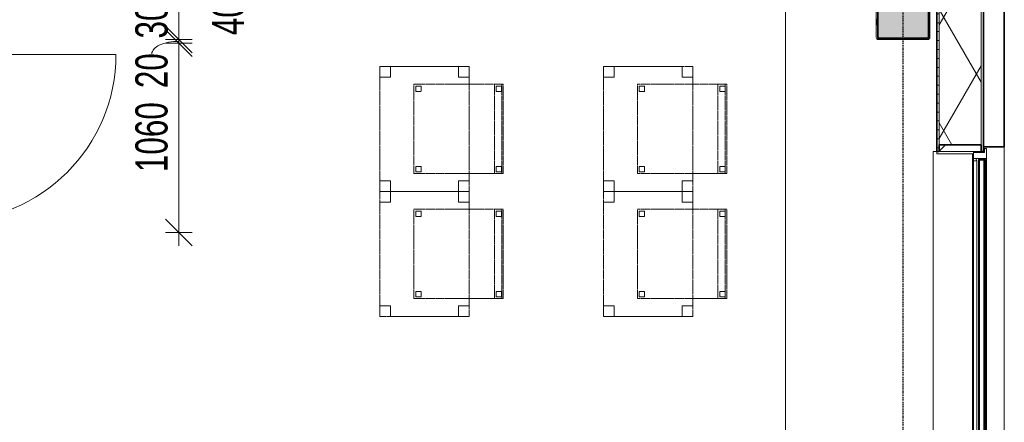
# Model space of a CAD drawing. Header units: millimetres. Extents: x -80560 to 110805, y -11020 to 52719.
# Tile 136 of 145: x 67756 to 73261, y 45358 to 47611. Entities that reach past the tile are written whole.
import ezdxf

# ---------------------------------------------------------------- set-up
doc = ezdxf.new("R2010")
doc.units = ezdxf.units.MM
doc.linetypes.add('CENTER2', pattern=[20, 8, -4, 4, -4])
doc.linetypes.add('DASHED2', pattern=[6, 4, -2])
for name, color, linetype, lineweight in [('A-ANNO-DIMS', 211, 'Continuous', 9), ('A-ANNO-DIMS-100', 211, 'Continuous', 9), ('A-DOOR', 31, 'Continuous', 18), ('A-FLOR', 192, 'Continuous', 18), ('A-GENM', 13, 'Continuous', 18), ('A-GLAZ', 151, 'Continuous', 18), ('A-GLAZ-SILL', 1, 'Continuous', 18), ('A-WALL', 113, 'Continuous', 35), ('A-WALL-PATT', 111, 'Continuous', 35), ('I-FURN', 30, 'Continuous', 18), ('S-COLS', 52, 'Continuous', 18), ('S-GRID', 1, 'Continuous', 9)]:
    doc.layers.add(name, color=color, linetype=linetype, lineweight=lineweight)
doc.styles.add('Arial_5', font='arial.ttf', dxfattribs={"width": 0.7, "height": 180})
doc.dimstyles.new('n3o_1_8_1', dxfattribs={"dimscale": 304.8, "dimtxt": 183.646692, "dimasz": 0.492126, "dimexe": 0.246063, "dimexo": 0.0625, "dimgap": 0.032808, "dimtad": 1, "dimdec": 0, "dimdsep": 46, "dimtxsty": 'Arial_5', "dimblk1": 'OBLIQUE', "dimblk2": 'OBLIQUE', "dimsah": 1, "dimcen": 0.09, "dimdle": 0.246063, "dimazin": 0, "dimtfac": 1, "dimtdec": 4, "dimtix": 1, "dimtmove": 1, "dimatfit": 3, "dimfxl": 0.246063, "dimfxlon": 1, "dimtvp": 1, "dimtolj": 1, "dimtzin": 0, "dimarcsym": 2})
doc.dimstyles.new('n3o_1_8_3', dxfattribs={"dimscale": 304.8, "dimtxt": 183.646692, "dimasz": 0.492126, "dimexe": 0.246063, "dimexo": 0.0625, "dimgap": 0.032808, "dimtad": 1, "dimdec": 0, "dimdsep": 46, "dimtxsty": 'Arial_5', "dimblk1": 'OBLIQUE', "dimblk2": 'OBLIQUE', "dimsah": 1, "dimcen": 0.09, "dimdle": 0.246063, "dimazin": 0, "dimtfac": 1, "dimtdec": 4, "dimtix": 1, "dimtmove": 0, "dimatfit": 3, "dimfxl": 0.246063, "dimfxlon": 1, "dimtvp": 1, "dimtolj": 1, "dimtzin": 0, "dimarcsym": 2})

# ---------------------------------------------------------------- blocks, each defined once
blk = doc.blocks.new('NLRS_28_SCO_UN_staalkolom koker betongevuld_gen_CGA - kolom A-V294-DO_03 derde verdieping')
at = {"layer": 'S-COLS', "lineweight": 5}
h = blk.add_hatch(dxfattribs=at)
h.set_pattern_fill('FP_162', color=256, style=0, pattern_type=2)
h.set_pattern_definition([(45, (-47800, -47650), (-99.99975, 99.99975), []), (45, (-47715, -47650), (-99.99975, 99.99975), []), (45, (-47710, -47650), (-99.99975, 99.99975), []), (45, (-47705, -47650), (-99.99975, 99.99975), []), (45, (-47700, -47650), (-99.99975, 99.99975), []), (45, (-47695, -47650), (-99.99975, 99.99975), []), (45, (-47690, -47650), (-99.99975, 99.99975), []), (45, (-47685, -47650), (-99.99975, 99.99975), [])])
h.paths.add_polyline_path([(138, -150), (146.5, -146.5), (150, -138), (150, 138), (146.5, 146.5), (138, 150), (-138, 150), (-146.5, 146.5), (-150, 138), (-150, -138), (-146.5, -146.5), (-138, -150)], flags=0)
h.paths.add_polyline_path([(-134, -142), (-139.7, -139.7), (-142, -134), (-142, 134), (-139.7, 139.7), (-134, 142), (134, 142), (139.7, 139.7), (142, 134), (142, -134), (139.7, -139.7), (134, -142)], flags=0)
at = {"layer": 'S-COLS', "lineweight": 9}
blk.add_hatch(color=256, dxfattribs=at).paths.add_polyline_path([(134, -142), (139.7, -139.7), (142, -134), (142, 134), (139.7, 139.7), (134, 142), (-134, 142), (-139.7, 139.7), (-142, 134), (-142, -134), (-139.7, -139.7), (-134, -142)], flags=0)
at = {"layer": 'S-COLS'}
for p, q in [((-150, 138), (-150, -138)), ((-142, -134), (-142, 134)), ((138, 150), (-138, 150)), ((-134, 142), (134, 142)), ((142, 134), (142, -134)), ((150, -138), (150, 138)), ((-138, -150), (138, -150)), ((134, -142), (-134, -142))]:
    blk.add_line(p, q, dxfattribs=at)
at = {"layer": 'S-COLS', "lineweight": 35}
for p, q in [((-142, 134), (-142, -134)), ((134, 142), (-134, 142)), ((142, -134), (142, 134)), ((-134, -142), (134, -142))]:
    blk.add_line(p, q, dxfattribs=at)
at = {"layer": 'S-COLS'}
for centre, radius, start, end in [((-138, 138), 12, 90, 180), ((-134, 134), 8, 90, 180), ((134, 134), 8, 0, 90), ((138, 138), 12, 0, 90), ((-138, -138), 12, 180, 270), ((-134, -134), 8, 180, 270), ((134, -134), 8, 270, 0), ((138, -138), 12, 270, 360)]:
    blk.add_arc(centre, radius, start, end, dxfattribs=at)
at = {"layer": 'S-COLS', "lineweight": 35}
for centre, start, end in [((-134, 134), 90, 180), ((134, 134), 360, 90), ((-134, -134), 180, 270), ((134, -134), 270, 360)]:
    blk.add_arc(centre, 8, start, end, dxfattribs=at)
blk = doc.blocks.new('19112_SW_LeonardoCollege_R2020_rvt-1-DO_03 derde verdieping')
at = {"color": 250, "lineweight": 9}
blk.add_blockref('NLRS_28_SCO_UN_staalkolom koker betongevuld_gen_CGA - kolom A-V294-DO_03 derde verdieping', (47800, 47650), dxfattribs=at)
blk = doc.blocks.new('merk 1800 vast glas - std-31563602-DO_03 derde verdieping')
at = {"layer": 'A-GLAZ'}
for p, q in [((-812, 0), (-890, 0)), ((-890, 0), (-890, -10)), ((-812, -4), (-812, 0)), ((890, 0), (812, 0)), ((812, 0), (812, -4)), ((890, -10), (890, 0)), ((-890, -10), (-868, -10)), ((-868, -10), (-868, -72)), ((-834, -72), (-834, -4)), ((-834, -4), (-812, -4)), ((812, -4), (834, -4)), ((834, -4), (834, -72)), ((868, -72), (868, -10)), ((868, -10), (890, -10)), ((-868, -72), (-834, -72)), ((834, -72), (868, -72))]:
    blk.add_line(p, q, dxfattribs=at)
at = {"layer": 'A-GLAZ-SILL'}
for p, q in [((812, 0), (-812, 0)), ((812, -4), (-812, -4))]:
    blk.add_line(p, q, dxfattribs=at)
blk = doc.blocks.new('NLRS_41_GM_WPB_spouwlat-SH_generiek_ISR - 235x38-V109-DO_03 derde verdieping')
at = {"layer": 'A-GENM'}
h = blk.add_hatch(dxfattribs=at)
h.set_pattern_fill('FP_62', color=256, style=0, pattern_type=2)
h.set_pattern_definition([(45, (0, 0), (-141.42136, 141.42136), [])])
h.paths.add_polyline_path([(48237, 46873), (48237, 46911), (48002, 46911), (48002, 46873), (48117, 46873)], flags=0)
for p, q in [((48002, 46911), (48002, 46873)), ((48237, 46911), (48002, 46911)), ((48237, 46873), (48237, 46911)), ((48002, 46873), (48237, 46873))]:
    blk.add_line(p, q, dxfattribs=at)
blk = doc.blocks.new('41_dagkanten_SH_generiek_ISR - 12x204_5-V110-DO_03 derde verdieping')
at = {"layer": 'A-GENM'}
for p, q in [((48194, 46873), (47989.5, 46873)), ((47989.5, 46873), (47989.5, 46861)), ((47989.5, 46861), (48194, 46861)), ((48194, 46868), (48194, 46873))]:
    blk.add_line(p, q, dxfattribs=at)
blk = doc.blocks.new('00_n3o_symbool_swingangle - std-31756284-DO_03 derde verdieping')
at = {"layer": 'A-DOOR'}
blk.add_line((-415, 10), (-415, 944), dxfattribs=at)
blk.add_arc((-415, 10), 934, 360, 90, dxfattribs=at)
blk = doc.blocks.new('82_tafel1 - tafel 500x700 2-30673039-DO_03 derde verdieping')
at = {"layer": 'I-FURN', "linetype": 'DASHED2'}
for p, q in [((350, 250), (-350, 250)), ((-350, 250), (-350, -250)), ((350, 250), (-350, 250)), ((-350, 250), (-350, -250)), ((-350, 250), (-350, 190)), ((-290, 250), (-350, 250)), ((-290, 190), (-290, 250)), ((-290, 250), (290, 250)), ((-290, 250), (-290, 190)), ((290, 250), (290, 190)), ((290, 190), (290, 250)), ((350, 250), (290, 250)), ((350, -250), (350, 250)), ((350, -250), (350, 250)), ((350, 190), (350, 250)), ((-350, -190), (-350, 190)), ((-350, 190), (-290, 190)), ((-290, 190), (-350, 190)), ((290, 190), (350, 190)), ((350, 190), (290, 190)), ((350, 190), (350, -190)), ((-290, -190), (-350, -190)), ((-350, -190), (-290, -190)), ((-350, -190), (-350, -250)), ((-290, -250), (-290, -190)), ((-290, -190), (-290, -250)), ((350, -190), (290, -190)), ((290, -190), (290, -250)), ((290, -250), (290, -190)), ((290, -190), (350, -190)), ((350, -250), (350, -190)), ((-350, -250), (350, -250)), ((-350, -250), (350, -250)), ((-350, -250), (-290, -250)), ((290, -250), (-290, -250)), ((290, -250), (350, -250))]:
    blk.add_line(p, q, dxfattribs=at)
blk = doc.blocks.new('82_zitmeubel - stoel 500x500-V269-DO_03 derde verdieping')
at = {"layer": 'I-FURN', "linetype": 'DASHED2'}
for p, q in [((-192.1, -73), (-192.1, 237)), ((-192.1, 237), (-192.1, -73)), ((-192.1, 237), (307.9, 237)), ((-192.1, 237), (307.9, 237)), ((-182.1, 226), (-182.1, 198)), ((-182.1, 198), (-182.1, 226)), ((-153.1, 227), (-181.1, 227)), ((-181.1, 227), (-153.1, 227)), ((-152.1, 198), (-152.1, 226)), ((-152.1, 226), (-152.1, 198)), ((267.9, 226), (267.9, 198)), ((267.9, 198), (267.9, 226)), ((296.9, 227), (268.9, 227)), ((268.9, 227), (296.9, 227)), ((297.9, 198), (297.9, 226)), ((297.9, 226), (297.9, 198)), ((307.9, 237), (307.9, -73)), ((307.9, -73), (307.9, 237)), ((-181.1, 197), (-153.1, 197)), ((-153.1, 197), (-181.1, 197)), ((268.9, 197), (296.9, 197)), ((296.9, 197), (268.9, 197)), ((-192.1, -213), (-192.1, -73)), ((-192.1, -73), (-192.1, -263)), ((307.9, -73), (307.9, -213)), ((307.9, -263), (307.9, -73)), ((-192.1, -254.1), (-192.1, -213)), ((307.9, -213), (-192.1, -213)), ((307.9, -213), (307.9, -254.1)), ((-192.1, -263), (-192.1, -254.1)), ((307.9, -254.1), (-192.1, -254.1)), ((-192.1, -263), (307.9, -263)), ((-192.1, -263), (307.9, -263)), ((-182.1, -224), (-182.1, -252)), ((-182.1, -252), (-182.1, -224)), ((-153.1, -223), (-181.1, -223)), ((-181.1, -223), (-153.1, -223)), ((-181.1, -253), (-153.1, -253)), ((-153.1, -253), (-181.1, -253)), ((-152.1, -252), (-152.1, -224)), ((-152.1, -224), (-152.1, -252)), ((267.9, -224), (267.9, -252)), ((267.9, -252), (267.9, -224)), ((296.9, -223), (268.9, -223)), ((268.9, -223), (296.9, -223)), ((268.9, -253), (296.9, -253)), ((296.9, -253), (268.9, -253)), ((297.9, -252), (297.9, -224)), ((297.9, -224), (297.9, -252)), ((307.9, -254.1), (307.9, -263))]:
    blk.add_line(p, q, dxfattribs=at)
for centre, start, end in [((-181.1, 226), 90, 180), ((-181.1, 226), 120, 180), ((-181.1, 226), 90, 120), ((-153.1, 226), 60, 90), ((-153.1, 226), 360, 90), ((-153.1, 226), 360, 60), ((268.9, 226), 90, 165), ((268.9, 226), 150, 180), ((268.9, 226), 165, 180), ((268.9, 226), 105, 150), ((268.9, 226), 90, 105), ((296.9, 226), 75, 90), ((296.9, 226), 360, 90), ((296.9, 226), 45, 75), ((296.9, 226), 30, 45), ((296.9, 226), 360, 30), ((-181.1, 198), 180, 240), ((-181.1, 198), 180, 255), ((-181.1, 198), 240, 255), ((-181.1, 198), 255, 270), ((-181.1, 198), 255, 270), ((-153.1, 198), 270, 300), ((-153.1, 198), 270, 285), ((-153.1, 198), 285, 300), ((-153.1, 198), 300, 0), ((-153.1, 198), 300, 345), ((-153.1, 198), 345, 0), ((268.9, 198), 180, 270), ((268.9, 198), 180, 270), ((296.9, 198), 270, 360), ((296.9, 198), 270, 360), ((-181.1, -224), 90, 180), ((-181.1, -224), 90, 180), ((-181.1, -252), 180, 270), ((-181.1, -252), 180, 270), ((-153.1, -224), 0, 90), ((-153.1, -224), 0, 90), ((-153.1, -252), 270, 0), ((-153.1, -252), 270, 0), ((268.9, -224), 90, 180), ((268.9, -224), 150, 180), ((268.9, -252), 180, 270), ((268.9, -252), 180, 240), ((268.9, -224), 90, 150), ((268.9, -252), 240, 270), ((296.9, -224), 0, 90), ((296.9, -224), 0, 90), ((296.9, -252), 270, 0), ((296.9, -252), 270, 0)]:
    blk.add_arc(centre, 1, start, end, dxfattribs=at)
blk = doc.blocks.new('82_zitmeubel - stoel 500x500-V270-DO_03 derde verdieping')
at = {"layer": 'I-FURN', "linetype": 'DASHED2'}
for p, q in [((-192.1, -73), (-192.1, 237)), ((-192.1, 237), (-192.1, -73)), ((-192.1, 237), (307.9, 237)), ((-192.1, 237), (307.9, 237)), ((-182.1, 226), (-182.1, 198)), ((-182.1, 198), (-182.1, 226)), ((-153.1, 227), (-181.1, 227)), ((-181.1, 227), (-153.1, 227)), ((-152.1, 198), (-152.1, 226)), ((-152.1, 226), (-152.1, 198)), ((267.9, 226), (267.9, 198)), ((267.9, 198), (267.9, 226)), ((296.9, 227), (268.9, 227)), ((268.9, 227), (296.9, 227)), ((297.9, 198), (297.9, 226)), ((297.9, 226), (297.9, 198)), ((307.9, 237), (307.9, -73)), ((307.9, -73), (307.9, 237)), ((-181.1, 197), (-153.1, 197)), ((-153.1, 197), (-181.1, 197)), ((268.9, 197), (296.9, 197)), ((296.9, 197), (268.9, 197)), ((-192.1, -213), (-192.1, -73)), ((-192.1, -73), (-192.1, -263)), ((307.9, -73), (307.9, -213)), ((307.9, -263), (307.9, -73)), ((-192.1, -254.1), (-192.1, -213)), ((307.9, -213), (-192.1, -213)), ((307.9, -213), (307.9, -254.1)), ((-192.1, -263), (-192.1, -254.1)), ((307.9, -254.1), (-192.1, -254.1)), ((-192.1, -263), (307.9, -263)), ((-192.1, -263), (307.9, -263)), ((-182.1, -224), (-182.1, -252)), ((-182.1, -252), (-182.1, -224)), ((-153.1, -223), (-181.1, -223)), ((-181.1, -223), (-153.1, -223)), ((-181.1, -253), (-153.1, -253)), ((-153.1, -253), (-181.1, -253)), ((-152.1, -252), (-152.1, -224)), ((-152.1, -224), (-152.1, -252)), ((267.9, -224), (267.9, -252)), ((267.9, -252), (267.9, -224)), ((296.9, -223), (268.9, -223)), ((268.9, -223), (296.9, -223)), ((268.9, -253), (296.9, -253)), ((296.9, -253), (268.9, -253)), ((297.9, -252), (297.9, -224)), ((297.9, -224), (297.9, -252)), ((307.9, -254.1), (307.9, -263))]:
    blk.add_line(p, q, dxfattribs=at)
for centre, start, end in [((-181.1, 226), 90, 180), ((-181.1, 226), 135, 180), ((-181.1, 226), 90, 135), ((-153.1, 226), 360, 90), ((-153.1, 226), 75, 90), ((-153.1, 226), 360, 75), ((268.9, 226), 90, 180), ((268.9, 226), 120, 180), ((268.9, 226), 105, 120), ((268.9, 226), 90, 105), ((296.9, 226), 360, 90), ((296.9, 226), 360, 90), ((-181.1, 198), 180, 270), ((-181.1, 198), 180, 195), ((-181.1, 198), 195, 210), ((-181.1, 198), 210, 225), ((-181.1, 198), 225, 240), ((-181.1, 198), 240, 255), ((-181.1, 198), 255, 270), ((-153.1, 198), 270, 0), ((-153.1, 198), 270, 330), ((-153.1, 198), 330, 0), ((268.9, 198), 180, 270), ((268.9, 198), 180, 240), ((268.9, 198), 240, 270), ((296.9, 198), 270, 315), ((296.9, 198), 270, 315), ((296.9, 198), 315, 360), ((296.9, 198), 315, 360), ((-181.1, -224), 90, 180), ((-181.1, -224), 150, 180), ((-181.1, -252), 180, 270), ((-181.1, -252), 180, 270), ((-181.1, -224), 90, 150), ((-153.1, -224), 0, 90), ((-153.1, -224), 75, 90), ((-153.1, -252), 270, 0), ((-153.1, -252), 270, 0), ((-153.1, -224), 0, 75), ((268.9, -224), 90, 180), ((268.9, -224), 135, 165), ((268.9, -224), 165, 180), ((268.9, -252), 180, 270), ((268.9, -252), 180, 210), ((268.9, -252), 210, 270), ((268.9, -224), 90, 135), ((296.9, -224), 0, 90), ((296.9, -224), 0, 90), ((296.9, -252), 270, 0), ((296.9, -252), 270, 285), ((296.9, -252), 285, 0)]:
    blk.add_arc(centre, 1, start, end, dxfattribs=at)
blk = doc.blocks.new('82_zitmeubel - stoel 500x500-V271-DO_03 derde verdieping')
at = {"layer": 'I-FURN', "linetype": 'DASHED2'}
for p, q in [((-192.1, -73), (-192.1, 237)), ((-192.1, 237), (-192.1, -73)), ((-192.1, 237), (307.9, 237)), ((-192.1, 237), (307.9, 237)), ((-182.1, 226), (-182.1, 198)), ((-182.1, 198), (-182.1, 226)), ((-153.1, 227), (-181.1, 227)), ((-181.1, 227), (-153.1, 227)), ((-152.1, 198), (-152.1, 226)), ((-152.1, 226), (-152.1, 198)), ((267.9, 226), (267.9, 198)), ((267.9, 198), (267.9, 226)), ((296.9, 227), (268.9, 227)), ((268.9, 227), (296.9, 227)), ((297.9, 198), (297.9, 226)), ((297.9, 226), (297.9, 198)), ((307.9, 237), (307.9, -73)), ((307.9, -73), (307.9, 237)), ((-181.1, 197), (-153.1, 197)), ((-153.1, 197), (-181.1, 197)), ((268.9, 197), (296.9, 197)), ((296.9, 197), (268.9, 197)), ((-192.1, -213), (-192.1, -73)), ((-192.1, -73), (-192.1, -263)), ((307.9, -73), (307.9, -213)), ((307.9, -263), (307.9, -73)), ((-192.1, -254.1), (-192.1, -213)), ((307.9, -213), (-192.1, -213)), ((307.9, -213), (307.9, -254.1)), ((-192.1, -263), (-192.1, -254.1)), ((307.9, -254.1), (-192.1, -254.1)), ((-192.1, -263), (307.9, -263)), ((-192.1, -263), (307.9, -263)), ((-182.1, -224), (-182.1, -252)), ((-182.1, -252), (-182.1, -224)), ((-153.1, -223), (-181.1, -223)), ((-181.1, -223), (-153.1, -223)), ((-181.1, -253), (-153.1, -253)), ((-153.1, -253), (-181.1, -253)), ((-152.1, -252), (-152.1, -224)), ((-152.1, -224), (-152.1, -252)), ((267.9, -224), (267.9, -252)), ((267.9, -252), (267.9, -224)), ((296.9, -223), (268.9, -223)), ((268.9, -223), (296.9, -223)), ((268.9, -253), (296.9, -253)), ((296.9, -253), (268.9, -253)), ((297.9, -252), (297.9, -224)), ((297.9, -224), (297.9, -252)), ((307.9, -254.1), (307.9, -263))]:
    blk.add_line(p, q, dxfattribs=at)
for centre, start, end in [((-181.1, 226), 90, 180), ((-181.1, 226), 90, 180), ((-153.1, 226), 30, 90), ((-153.1, 226), 360, 90), ((-153.1, 226), 15, 30), ((-153.1, 226), 360, 15), ((268.9, 226), 90, 180), ((268.9, 226), 120, 180), ((268.9, 226), 90, 120), ((296.9, 226), 30, 90), ((296.9, 226), 360, 90), ((296.9, 226), 360, 30), ((-181.1, 198), 180, 270), ((-181.1, 198), 180, 210), ((-181.1, 198), 210, 225), ((-181.1, 198), 225, 270), ((-153.1, 198), 270, 0), ((-153.1, 198), 270, 0), ((268.9, 198), 180, 270), ((268.9, 198), 180, 270), ((296.9, 198), 270, 345), ((296.9, 198), 270, 285), ((296.9, 198), 285, 315), ((296.9, 198), 315, 360), ((296.9, 198), 345, 360), ((-181.1, -224), 90, 180), ((-181.1, -224), 90, 180), ((-181.1, -252), 180, 270), ((-181.1, -252), 180, 270), ((-153.1, -224), 0, 90), ((-153.1, -224), 15, 90), ((-153.1, -252), 270, 0), ((-153.1, -252), 270, 0), ((-153.1, -224), 0, 15), ((268.9, -224), 90, 180), ((268.9, -224), 90, 180), ((268.9, -252), 180, 270), ((268.9, -252), 180, 225), ((268.9, -252), 225, 270), ((296.9, -224), 0, 90), ((296.9, -224), 15, 90), ((296.9, -252), 270, 0), ((296.9, -252), 270, 0), ((296.9, -224), 0, 15)]:
    blk.add_arc(centre, 1, start, end, dxfattribs=at)
blk = doc.blocks.new('82_zitmeubel - stoel 500x500-V272-DO_03 derde verdieping')
at = {"layer": 'I-FURN', "linetype": 'DASHED2'}
for p, q in [((-192.1, -73), (-192.1, 237)), ((-192.1, 237), (-192.1, -73)), ((-192.1, 237), (307.9, 237)), ((-192.1, 237), (307.9, 237)), ((-182.1, 226), (-182.1, 198)), ((-182.1, 198), (-182.1, 226)), ((-153.1, 227), (-181.1, 227)), ((-181.1, 227), (-153.1, 227)), ((-152.1, 198), (-152.1, 226)), ((-152.1, 226), (-152.1, 198)), ((267.9, 226), (267.9, 198)), ((267.9, 198), (267.9, 226)), ((296.9, 227), (268.9, 227)), ((268.9, 227), (296.9, 227)), ((297.9, 198), (297.9, 226)), ((297.9, 226), (297.9, 198)), ((307.9, 237), (307.9, -73)), ((307.9, -73), (307.9, 237)), ((-181.1, 197), (-153.1, 197)), ((-153.1, 197), (-181.1, 197)), ((268.9, 197), (296.9, 197)), ((296.9, 197), (268.9, 197)), ((-192.1, -213), (-192.1, -73)), ((-192.1, -73), (-192.1, -263)), ((307.9, -73), (307.9, -213)), ((307.9, -263), (307.9, -73)), ((-192.1, -254.1), (-192.1, -213)), ((307.9, -213), (-192.1, -213)), ((307.9, -213), (307.9, -254.1)), ((-192.1, -263), (-192.1, -254.1)), ((307.9, -254.1), (-192.1, -254.1)), ((-192.1, -263), (307.9, -263)), ((-192.1, -263), (307.9, -263)), ((-182.1, -224), (-182.1, -252)), ((-182.1, -252), (-182.1, -224)), ((-153.1, -223), (-181.1, -223)), ((-181.1, -223), (-153.1, -223)), ((-181.1, -253), (-153.1, -253)), ((-153.1, -253), (-181.1, -253)), ((-152.1, -252), (-152.1, -224)), ((-152.1, -224), (-152.1, -252)), ((267.9, -224), (267.9, -252)), ((267.9, -252), (267.9, -224)), ((296.9, -223), (268.9, -223)), ((268.9, -223), (296.9, -223)), ((268.9, -253), (296.9, -253)), ((296.9, -253), (268.9, -253)), ((297.9, -252), (297.9, -224)), ((297.9, -224), (297.9, -252)), ((307.9, -254.1), (307.9, -263))]:
    blk.add_line(p, q, dxfattribs=at)
for centre, start, end in [((-181.1, 226), 90, 180), ((-181.1, 226), 90, 180), ((-153.1, 226), 360, 90), ((-153.1, 226), 15, 90), ((-153.1, 226), 360, 15), ((268.9, 226), 90, 180), ((268.9, 226), 120, 180), ((268.9, 226), 90, 120), ((296.9, 226), 45, 90), ((296.9, 226), 360, 90), ((296.9, 226), 15, 45), ((296.9, 226), 360, 15), ((-181.1, 198), 180, 210), ((-181.1, 198), 180, 270), ((-181.1, 198), 210, 270), ((-153.1, 198), 270, 0), ((-153.1, 198), 270, 0), ((268.9, 198), 180, 270), ((268.9, 198), 180, 270), ((296.9, 198), 270, 360), ((296.9, 198), 270, 315), ((296.9, 198), 315, 330), ((296.9, 198), 330, 360), ((-181.1, -224), 90, 180), ((-181.1, -224), 135, 180), ((-181.1, -252), 180, 270), ((-181.1, -252), 180, 225), ((-181.1, -224), 120, 135), ((-181.1, -252), 225, 270), ((-181.1, -224), 105, 120), ((-181.1, -224), 90, 105), ((-153.1, -224), 0, 90), ((-153.1, -224), 75, 90), ((-153.1, -252), 270, 0), ((-153.1, -252), 270, 0), ((-153.1, -224), 45, 75), ((-153.1, -224), 0, 45), ((268.9, -224), 90, 180), ((268.9, -224), 150, 165), ((268.9, -224), 165, 180), ((268.9, -252), 180, 270), ((268.9, -252), 180, 240), ((268.9, -224), 135, 150), ((268.9, -224), 120, 135), ((268.9, -224), 105, 120), ((268.9, -252), 240, 270), ((268.9, -224), 90, 105), ((296.9, -224), 0, 90), ((296.9, -224), 0, 90), ((296.9, -252), 270, 0), ((296.9, -252), 270, 0)]:
    blk.add_arc(centre, 1, start, end, dxfattribs=at)
blk = doc.blocks.new('30_n3o_RT72_glas met glaslat - Type 1-33604115-DO_03 derde verdieping')
at = {"layer": 'A-GENM'}
for points in [[(829, -5), (-829, -5), (-829, -11), (829, -11)], [(829, -35), (-829, -35), (-829, -41), (829, -41)]]:
    blk.add_hatch(color=256, dxfattribs=at).paths.add_polyline_path(points, flags=0)
for p, q in [((829, -5), (-829, -5)), ((-829, -5), (-829, -11)), ((-825, -5), (-829, -5)), ((-829, -5), (-829, -41)), ((-829, -11), (829, -11)), ((829, -35), (-829, -35)), ((-829, -35), (-829, -41)), ((-829, -41), (829, -41)), ((-829, -41), (-825, -41)), ((-825, -41), (-825, -5)), ((829, -5), (825, -5)), ((825, -5), (825, -41)), ((825, -41), (829, -41)), ((829, -11), (829, -5)), ((829, -41), (829, -5)), ((829, -41), (829, -35))]:
    blk.add_line(p, q, dxfattribs=at)
blk = doc.blocks.new('DPWP_30_n3o_RT72_glas met glaslat Frame1 - Type 1-33604118-DO_03 derde verdieping')
at = {"layer": 'A-GENM'}
for p, q in [((-822, -7.8), (-834, -15)), ((-834, -27), (-822, -27)), ((822, -7.8), (-822, -7.8)), ((-822, -7.8), (-822, -27)), ((-822, -27), (-822, -7.8)), ((-822, -27), (822, -27)), ((822, -27), (822, -7.8)), ((834, -15), (822, -7.8)), ((822, -7.8), (822, -27)), ((822, -27), (834, -27))]:
    blk.add_line(p, q, dxfattribs=at)
blk = doc.blocks.new('NLRS_42_GM_ISR_vensterbank_kunststeen-SH_generiek_ISR - 220x20-33891717-DO_03 derde verdieping')
at = {"layer": 'A-GENM'}
for p, q in [((-873, 199.5), (-873, 220)), ((-873, 220), (873, 220)), ((873, 220), (873, 199.5)), ((861, 0), (-861, 0))]:
    blk.add_line(p, q, dxfattribs=at)
blk = doc.blocks.new('DIMBLOCK321-DO_03 derde verdieping')
at = {"layer": 'A-ANNO-DIMS-100'}
for p, q in [((72037.9, 47839.5), (71962.9, 47914.5)), ((72037.9, 47914.5), (72037.9, 39750)), ((72112.9, 47839.5), (71962.9, 47839.5)), ((72037.9, 47839.5), (72112.9, 47764.5)), ((72037.9, 47839.5), (72112.9, 47839.5)), ((72037.9, 39750), (71962.9, 39825)), ((72112.9, 39750), (71962.9, 39750)), ((72037.9, 39750), (72112.9, 39675)), ((72037.9, 39750), (72112.9, 39750))]:
    blk.add_line(p, q, dxfattribs=at)
at = {"layer": 'A-ANNO-DIMS-100', "color": 0, "insert": (71794.2, 43602.6), "char_height": 180, "width": 461.094, "attachment_point": 1, "rotation": 90, "line_spacing_factor": 0.941778, "style": 'Arial_5'}
blk.add_mtext('8090', dxfattribs=at)
blk = doc.blocks.new('_Oblique')
at = {"color": 0, "linetype": 'ByBlock', "lineweight": -2}
blk.add_line((-0.5, -0.5), (0.5, 0.5), dxfattribs=at)
blk = doc.blocks.new('DIMBLOCK422-DO_03 derde verdieping')
at = {"layer": 'A-ANNO-DIMS-100'}
for p, q in [((68646.1, 47839.5), (68571.1, 47914.5)), ((68646.1, 47914.5), (68646.1, 47800)), ((68646.1, 47800), (68571.1, 47875)), ((68721.1, 47839.5), (68571.1, 47839.5)), ((68646.1, 47839.5), (68721.1, 47764.5)), ((68646.1, 47839.5), (68721.1, 47839.5)), ((68571.1, 47800), (68721.1, 47800)), ((68646.1, 47800), (68571.1, 47800)), ((68646.1, 47800), (68721.1, 47725))]:
    blk.add_line(p, q, dxfattribs=at)
blk.add_ellipse((68646.1, 47716.4), major_axis=(276.4, 0), ratio=0.373686, start_param=0, end_param=1.570796, dxfattribs=at)
at = {"layer": 'A-ANNO-DIMS-100', "color": 0, "insert": (68830.2, 47524.3), "char_height": 180, "width": 230.547, "attachment_point": 1, "rotation": 90, "line_spacing_factor": 0.941778, "style": 'Arial_5'}
blk.add_mtext('40', dxfattribs=at)
blk = doc.blocks.new('DIMBLOCK423-DO_03 derde verdieping')
at = {"layer": 'A-ANNO-DIMS-100'}
for p, q in [((68646.1, 47800), (68571.1, 47875)), ((68571.1, 47800), (68721.1, 47800)), ((68646.1, 47800), (68571.1, 47800)), ((68646.1, 47800), (68646.1, 47500)), ((68646.1, 47800), (68721.1, 47725)), ((68646.1, 47500), (68571.1, 47575)), ((68571.1, 47500), (68721.1, 47500)), ((68646.1, 47500), (68571.1, 47500)), ((68646.1, 47500), (68721.1, 47425))]:
    blk.add_line(p, q, dxfattribs=at)
at = {"layer": 'A-ANNO-DIMS-100', "color": 0, "insert": (68402.5, 47505.9), "char_height": 180, "width": 345.821, "attachment_point": 1, "rotation": 90, "line_spacing_factor": 0.941778, "style": 'Arial_5'}
blk.add_mtext('300', dxfattribs=at)
blk = doc.blocks.new('DIMBLOCK424-DO_03 derde verdieping')
at = {"layer": 'A-ANNO-DIMS-100'}
for p, q in [((68646.1, 47500), (68571.1, 47575)), ((68646.1, 47480), (68571.1, 47555)), ((68571.1, 47500), (68721.1, 47500)), ((68646.1, 47500), (68571.1, 47500)), ((68571.1, 47480), (68721.1, 47480)), ((68646.1, 47480), (68571.1, 47480)), ((68646.1, 47500), (68646.1, 47480)), ((68646.1, 47500), (68721.1, 47425)), ((68646.1, 47480), (68721.1, 47405))]:
    blk.add_line(p, q, dxfattribs=at)
blk.add_ellipse((68646.1, 47420), major_axis=(151.3, 0), ratio=0.462687, start_param=1.570796, end_param=3.141593, dxfattribs=at)
at = {"layer": 'A-ANNO-DIMS-100', "color": 0, "insert": (68402.5, 47227.9), "char_height": 180, "width": 230.547, "attachment_point": 1, "rotation": 90, "line_spacing_factor": 0.941778, "style": 'Arial_5'}
blk.add_mtext('20', dxfattribs=at)
blk = doc.blocks.new('DIMBLOCK425-DO_03 derde verdieping')
at = {"layer": 'A-ANNO-DIMS-100'}
for p, q in [((68646.1, 47480), (68571.1, 47555)), ((68571.1, 47480), (68721.1, 47480)), ((68646.1, 47480), (68571.1, 47480)), ((68646.1, 47480), (68646.1, 46345)), ((68646.1, 47480), (68721.1, 47405)), ((68646.1, 46420), (68571.1, 46495)), ((68571.1, 46420), (68721.1, 46420)), ((68646.1, 46420), (68571.1, 46420)), ((68646.1, 46420), (68721.1, 46345))]:
    blk.add_line(p, q, dxfattribs=at)
at = {"layer": 'A-ANNO-DIMS-100', "color": 0, "insert": (68402.5, 46757.9), "char_height": 180, "width": 461.094, "attachment_point": 1, "rotation": 90, "line_spacing_factor": 0.941778, "style": 'Arial_5'}
blk.add_mtext('1060', dxfattribs=at)

msp = doc.modelspace()

# ---------------------------------------------------------------- hatches: boundary and pattern name
at = {"layer": 'A-WALL-PATT', "lineweight": 18}
h = msp.add_hatch(dxfattribs=at)
h.set_pattern_fill('FP_2', color=256, style=0, pattern_type=2)
h.set_pattern_definition([(60, (24894.82, 0), (-274.963, 158.75), []), (120, (24894.82, 0), (-274.963, -158.75), [])])
h.paths.add_polyline_path([(73011.8, 35402), (73131.8, 35402), (73131.8, 37889), (72896.8, 37889), (72896.8, 35402)], flags=0)
h.paths.add_polyline_path([(73011.8, 38811), (73131.8, 38811), (73131.8, 42389), (72896.8, 42389), (72896.8, 38811)], flags=0)
h.paths.add_polyline_path([(73011.8, 43311), (73131.8, 43311), (73131.8, 45089), (72896.8, 45089), (72896.8, 43311)], flags=0)
h.paths.add_polyline_path([(72896.8, 46911), (73131.8, 46911), (73131.8, 48087), (72896.8, 48087), (72896.8, 46914.5)], flags=0)
h = msp.add_hatch(dxfattribs=at)
h.set_pattern_fill('FP_65', color=256, style=0, pattern_type=2)
h.set_pattern_definition([(90, (73143.82, 41744.25), (-50, -5e-14), [])])
h.paths.add_polyline_path([(73131.8, 35637), (73143.8, 35637), (73143.8, 37927), (73131.8, 37927), (73131.8, 36250.1)], flags=0)
h.paths.add_polyline_path([(73131.8, 38773), (73143.8, 38773), (73143.8, 42427), (73131.8, 42427), (73131.8, 38811)], flags=0)
h.paths.add_polyline_path([(73143.8, 43273), (73143.8, 45127), (73131.8, 45127), (73131.8, 43273)], flags=0)
h.paths.add_polyline_path([(73131.8, 46873), (73143.8, 46873), (73143.8, 48099), (73131.8, 48099), (73131.8, 46911)], flags=0)
h = msp.add_hatch(dxfattribs=at)
h.set_pattern_fill('FP_66', color=256, angle=90, style=0, pattern_type=2)
h.set_pattern_definition([(180, (73143.82, 41744.25), (5e-14, -50), [])])
h.paths.add_polyline_path([(72884.3, 35389.5), (72896.8, 35389.5), (72896.8, 37927), (72884.3, 37927), (72884.3, 35583.6)], flags=0)
h.paths.add_polyline_path([(72896.8, 38773), (72896.8, 42427), (72884.3, 42427), (72884.3, 38773)], flags=0)
h.paths.add_polyline_path([(72884.3, 43273), (72896.8, 43273), (72896.8, 45127), (72884.3, 45127), (72884.3, 43581.9)], flags=0)
h.paths.add_polyline_path([(72884.3, 46873), (72896.8, 46873), (72896.8, 47852), (72884.3, 47852), (72884.3, 46914.5)], flags=0)

# ---------------------------------------------------------------- linework, layer by layer
at = {"layer": 'A-FLOR'}
msp.add_line((73260.8, 46900), (73260.8, 45100), dxfattribs=at)
at = {"layer": 'A-WALL'}
for p, q in [((73260.8, 46900), (73260.8, 48216)), ((73143.8, 46873), (73143.8, 48099)), ((72884.3, 47839.5), (72884.3, 46873)), ((72896.8, 46873), (72896.8, 46911)), ((72896.8, 46911), (73131.8, 46911)), ((73131.8, 46911), (73131.8, 46873)), ((72884.3, 46873), (72896.8, 46873)), ((73131.8, 46873), (73143.8, 46873)), ((73143.8, 46900), (73260.8, 46900))]:
    msp.add_line(p, q, dxfattribs=at)
at = {"layer": 'A-WALL', "lineweight": 18}
for p, q in [((73131.8, 46911), (73131.8, 48087)), ((72896.8, 46911), (72896.8, 47852)), ((73131.8, 46873), (73131.8, 46868)), ((73143.8, 46873), (73143.8, 46868))]:
    msp.add_line(p, q, dxfattribs=at)
at = {"layer": 'S-GRID', "linetype": 'CENTER2', "lineweight": 25}
msp.add_line((72694.8, 4383.3), (72694.8, 52119.1), dxfattribs=at)

# ---------------------------------------------------------------- block references
at = {"color": 250, "lineweight": 5}
msp.add_blockref('19112_SW_LeonardoCollege_R2020_rvt-1-DO_03 derde verdieping', (24894.8, 0), dxfattribs=at)
at = {"layer": 'A-DOOR', "rotation": 269.9999999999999}
msp.add_blockref('00_n3o_symbool_swingangle - std-31756284-DO_03 derde verdieping', (67350.3, 47002), dxfattribs=at)
at = {"layer": 'A-GENM'}
for name in ['NLRS_41_GM_WPB_spouwlat-SH_generiek_ISR - 235x38-V109-DO_03 derde verdieping', '41_dagkanten_SH_generiek_ISR - 12x204_5-V110-DO_03 derde verdieping']:
    msp.add_blockref(name, (24894.8, 0), dxfattribs=at)
for name, p, rotation in [('NLRS_42_GM_ISR_vensterbank_kunststeen-SH_generiek_ISR - 220x20-33891717-DO_03 derde verdieping', (73083.8, 46000), 89.9999999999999), ('DPWP_30_n3o_RT72_glas met glaslat Frame1 - Type 1-33604118-DO_03 derde verdieping', (73115.8, 46000), 270.0000000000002), ('30_n3o_RT72_glas met glaslat - Type 1-33604115-DO_03 derde verdieping', (73156.8, 46000), 270.0000000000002)]:
    msp.add_blockref(name, p, dxfattribs=dict(at, rotation=rotation))
at = {"layer": 'A-GLAZ', "rotation": 270.0000000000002}
msp.add_blockref('merk 1800 vast glas - std-31563602-DO_03 derde verdieping', (73160.8, 46000), dxfattribs=at)
at = {"layer": 'I-FURN', "linetype": 'DASHED2', "rotation": 90.00000000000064}
for name, p in [('82_tafel1 - tafel 500x700 2-30673039-DO_03 derde verdieping', (70019.8, 47000)), ('82_tafel1 - tafel 500x700 2-30673039-DO_03 derde verdieping', (71269.8, 47000)), ('82_zitmeubel - stoel 500x500-V272-DO_03 derde verdieping', (70196.8, 46942.1)), ('82_zitmeubel - stoel 500x500-V270-DO_03 derde verdieping', (71446.8, 46942.1)), ('82_tafel1 - tafel 500x700 2-30673039-DO_03 derde verdieping', (70019.8, 46300)), ('82_tafel1 - tafel 500x700 2-30673039-DO_03 derde verdieping', (71269.8, 46300)), ('82_zitmeubel - stoel 500x500-V271-DO_03 derde verdieping', (70196.8, 46242.1)), ('82_zitmeubel - stoel 500x500-V269-DO_03 derde verdieping', (71446.8, 46242.1))]:
    msp.add_blockref(name, p, dxfattribs=at)

# ---------------------------------------------------------------- dimensions: what is measured, and where the dimension line sits
at = {"layer": 'A-ANNO-DIMS'}
for base, p1, p2, override, picture, middle in [((68646.1, 47500), (68571.1, 47800), (68571.1, 47500), {"dimpost": '<>', "dimfxl": 300}, 'DIMBLOCK423-DO_03 derde verdieping', (68544.2, 47650)), ((72037.8590107, 39750), (72112.8590107, 47839.5), (72112.8590107, 39750), {"dimpost": '<>', "dimfxl": 8089.5}, 'DIMBLOCK321-DO_03 derde verdieping', (71935.9558723, 43794.75)), ((68646.1, 46420), (68571.1, 47480), (68571.1, 46420), {"dimpost": '<>', "dimfxl": 1060}, 'DIMBLOCK425-DO_03 derde verdieping', (68544.2, 46950))]:
    dim = msp.add_linear_dim(base=base, p1=p1, p2=p2, angle=90, dimstyle='n3o_1_8_3', override=override, dxfattribs=at)
    dim.commit()
    dim.dimension.update_dxf_attribs({"geometry": picture, "text_midpoint": middle})
for base, p1, p2, override, picture, middle in [((68646.1498702, 47800), (68721.1498702, 47839.5), (68571.1498702, 47800), {"dimpost": '<>', "dimfxl": 155.113668}, 'DIMBLOCK422-DO_03 derde verdieping', (68950.1742931, 47639.5995065)), ((68646.1, 47480), (68571.1, 47500), (68571.1, 47480), {"dimpost": '<>', "dimfxl": 20}, 'DIMBLOCK424-DO_03 derde verdieping', (68522.5, 47343.2))]:
    dim = msp.add_linear_dim(base=base, p1=p1, p2=p2, angle=90, dimstyle='n3o_1_8_1', override=override, dxfattribs=at)
    dim.commit()
    dim.dimension.update_dxf_attribs({"geometry": picture, "text_midpoint": middle, "dimtype": 160, "text_rotation": 90})

doc.saveas('drawing.dxf')
